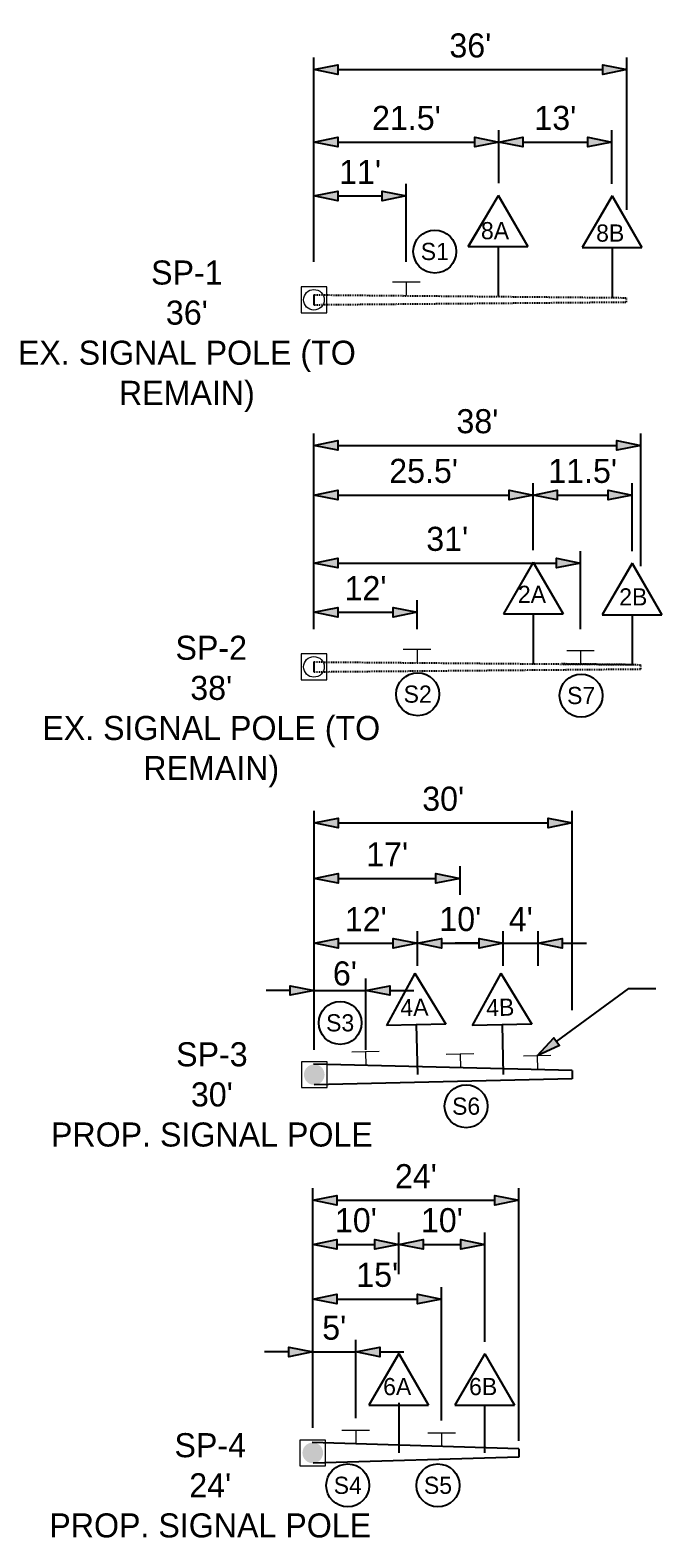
# Model space of a CAD drawing. Header units: feet. Extents: x 2244505 to 2247509, y 596053 to 600122.
# Tile 4 of 16: x 2247021 to 2247094, y 598907 to 599082. Entities that reach past the tile are written whole.
import ezdxf

# ---------------------------------------------------------------- set-up
doc = ezdxf.new("R2010")
doc.units = ezdxf.units.FT
doc.header["$MEASUREMENT"] = 0
doc.set_wipeout_variables(frame=1)
doc.linetypes.add('OhDOT_USTN1', pattern=[0.055, 0.014, -0.041])
doc.layers.add('0_Mview', color=7, linetype='Continuous', plot=False)
for name, color, linetype in [('SG_P_Heads', 2, 'Continuous'), ('SG_P_Mast_Arm', 7, 'Continuous'), ('SG_P_Poles', 7, 'Continuous'), ('SG_P_Text', 7, 'Continuous'), ('SG_P_Wiring', 7, 'Continuous'), ('SG_X_Mast_Arm', 7, 'OhDOT_USTN1'), ('SG_X_Poles', 7, 'Continuous'), ('SH_Data', 7, 'Continuous'), ('SN_P_Signs', 120, 'Continuous')]:
    doc.layers.add(name, color=color, linetype=linetype)
doc.styles.add('Slanted-Normal', font='font31.shx', dxfattribs={"height": 0.14})
doc.dimstyles.new('Dec-0  Slanted', dxfattribs={"dimtxt": 0.14, "dimasz": 0.14, "dimexe": 0.07, "dimexo": 0.07, "dimgap": 0.07, "dimtad": 1, "dimdec": 0, "dimzin": 3, "dimdsep": 46, "dimtxsty": 'Slanted-Normal', "dimblk": 'Dim1', "dimcen": 0, "dimclrd": 95, "dimclre": 95, "dimclrt": 7, "dimaunit": 1, "dimadec": 5, "dimazin": 3, "dimtfac": 1, "dimtdec": 0, "dimtmove": 1, "dimatfit": 0, "dimldrblk": 'Dim1', "dimfxl": 1, "dimtolj": 1, "dimtzin": 0, "dimlwd": -1, "dimlwe": -1, "dimarcsym": 0})
doc.dimstyles.new('Dec-1  Slanted', dxfattribs={"dimtxt": 0.14, "dimasz": 0.14, "dimexe": 0.07, "dimexo": 0.07, "dimgap": 0.07, "dimtad": 1, "dimdec": 1, "dimzin": 3, "dimdsep": 46, "dimtxsty": 'Slanted-Normal', "dimblk": 'Dim1', "dimcen": 0, "dimclrd": 95, "dimclre": 95, "dimclrt": 7, "dimadec": 1, "dimazin": 3, "dimtfac": 1, "dimtdec": 1, "dimtix": 1, "dimtofl": 0, "dimtmove": 1, "dimatfit": 3, "dimldrblk": 'Dim1', "dimfxl": 1, "dimtolj": 1, "dimtzin": 0, "dimlwd": -1, "dimlwe": -1, "dimarcsym": 0})
doc.dimstyles.new('Dec-2  Slanted', dxfattribs={"dimtxt": 0.14, "dimasz": 0.14, "dimexe": 0.07, "dimexo": 0.07, "dimgap": 0.07, "dimtad": 1, "dimzin": 3, "dimdsep": 46, "dimtxsty": 'Slanted-Normal', "dimblk": 'Dim1', "dimcen": 0, "dimclrd": 95, "dimclre": 95, "dimclrt": 7, "dimazin": 3, "dimtfac": 1, "dimtix": 1, "dimtofl": 0, "dimtmove": 1, "dimatfit": 3, "dimldrblk": 'Dim1', "dimfxl": 1, "dimtolj": 1, "dimtzin": 0, "dimlwd": -1, "dimlwe": -1, "dimarcsym": 0})

# ---------------------------------------------------------------- blocks, each defined once
blk = doc.blocks.new('SPOLEP')
at = {"layer": 'SG_P_Poles', "linetype": 'Continuous', "lineweight": 0}
h = blk.add_hatch(color=7, dxfattribs=at)
edge = h.paths.add_edge_path()
edge.add_arc((0, 0), 0.06, 0, 360)
at = {"layer": 'SG_P_Poles', "color": 7, "linetype": 'Continuous', "lineweight": 13, "flags": 128}
blk.add_lwpolyline([(-0.075, -0.075), (0.075, -0.075), (0.075, 0.075), (-0.075, 0.075), (-0.075, -0.075)], close=True, dxfattribs=at)
blk = doc.blocks.new('SPOLE')
at = {"layer": 'SG_X_Poles', "color": 7, "linetype": 'Continuous', "lineweight": 0, "flags": 128}
blk.add_lwpolyline([(-0.075, -0.075), (0.075, -0.075), (0.075, 0.075), (-0.075, 0.075), (-0.075, -0.075)], close=True, dxfattribs=at)
at = {"layer": 'SG_X_Poles', "color": 7, "linetype": 'Continuous', "lineweight": 0}
blk.add_circle((0, 0), 0.06, dxfattribs=at)
blk = doc.blocks.new('Dim1')
h = blk.add_hatch(color=4)
h.dxf.hatch_style = 1
h.paths.add_polyline_path([(0, 0), (-1, -0.2), (-1, 0.2)])
at = {"color": 4}
blk.add_lwpolyline([(0, 0), (-1, -0.2), (-1, 0.2), (0, 0)], dxfattribs=at)
blk = doc.blocks.new('*D1149')
at = {"layer": 'Defpoints', "color": 0, "linetype": 'Continuous', "transparency": 16777216}
for p in [(2247075.08, 599069.11), (2247075.08, 599062.95, 673.55), (2247053.55, 599053.76)]:
    blk.add_point(p, dxfattribs=at)
at = {"layer": 'SG_P_Text', "color": 95, "linetype": 'Continuous', "transparency": 16777216}
for p, q in [((2247053.55, 599055.16), (2247053.55, 599070.51)), ((2247075.08, 599064.35), (2247075.08, 599070.51)), ((2247056.35, 599069.11), (2247072.28, 599069.11))]:
    blk.add_line(p, q, dxfattribs=at)
at = {"layer": 'SG_P_Text', "color": 95, "linetype": 'Continuous', "transparency": 16777216, "xscale": 2.8, "yscale": 2.8, "zscale": 2.8, "rotation": 180}
blk.add_blockref('Dim1', (2247053.55, 599069.11), dxfattribs=at)
at = {"layer": 'SG_P_Text', "color": 95, "linetype": 'Continuous', "transparency": 16777216, "xscale": 2.8, "yscale": 2.8, "zscale": 2.8}
blk.add_blockref('Dim1', (2247075.08, 599069.11), dxfattribs=at)
at = {"layer": 'SG_P_Text', "color": 7, "linetype": 'Continuous', "transparency": 16777216, "insert": (2247064.32, 599071.91), "char_height": 2.8, "attachment_point": 5, "style": 'Slanted-Normal'}
blk.add_mtext("\\A1;21.5'", dxfattribs=at)
blk = doc.blocks.new('*D1150')
at = {"layer": 'Defpoints', "color": 0, "linetype": 'Continuous', "transparency": 16777216}
for p in [(2247088.23, 599069.11), (2247075.08, 599062.95, 673.55), (2247088.23, 599062.84, 673.55)]:
    blk.add_point(p, dxfattribs=at)
at = {"layer": 'SG_P_Text', "color": 95, "linetype": 'Continuous', "transparency": 16777216}
for p, q in [((2247075.08, 599064.35), (2247075.08, 599070.51)), ((2247088.23, 599064.24), (2247088.23, 599070.51)), ((2247077.88, 599069.11), (2247085.43, 599069.11))]:
    blk.add_line(p, q, dxfattribs=at)
at = {"layer": 'SG_P_Text', "color": 95, "linetype": 'Continuous', "transparency": 16777216, "xscale": 2.8, "yscale": 2.8, "zscale": 2.8, "rotation": 180}
blk.add_blockref('Dim1', (2247075.08, 599069.11), dxfattribs=at)
at = {"layer": 'SG_P_Text', "color": 95, "linetype": 'Continuous', "transparency": 16777216, "xscale": 2.8, "yscale": 2.8, "zscale": 2.8}
blk.add_blockref('Dim1', (2247088.23, 599069.11), dxfattribs=at)
at = {"layer": 'SG_P_Text', "color": 7, "linetype": 'Continuous', "transparency": 16777216, "insert": (2247081.65, 599071.91), "char_height": 2.8, "attachment_point": 5, "style": 'Slanted-Normal'}
blk.add_mtext("\\A1;13'", dxfattribs=at)
blk = doc.blocks.new('*D1151')
at = {"layer": 'Defpoints', "color": 0, "linetype": 'Continuous', "transparency": 16777216}
for p in [(2247089.97, 599077.54), (2247089.97, 599059.84, 673.55), (2247053.55, 599053.76)]:
    blk.add_point(p, dxfattribs=at)
at = {"layer": 'SG_P_Text', "color": 95, "linetype": 'Continuous', "transparency": 16777216}
for p, q in [((2247053.55, 599055.16), (2247053.55, 599078.94)), ((2247056.35, 599077.54), (2247087.17, 599077.54)), ((2247089.97, 599061.24), (2247089.97, 599078.94))]:
    blk.add_line(p, q, dxfattribs=at)
at = {"layer": 'SG_P_Text', "color": 95, "linetype": 'Continuous', "transparency": 16777216, "xscale": 2.8, "yscale": 2.8, "zscale": 2.8, "rotation": 180}
blk.add_blockref('Dim1', (2247053.55, 599077.54), dxfattribs=at)
at = {"layer": 'SG_P_Text', "color": 95, "linetype": 'Continuous', "transparency": 16777216, "xscale": 2.8, "yscale": 2.8, "zscale": 2.8}
blk.add_blockref('Dim1', (2247089.97, 599077.54), dxfattribs=at)
at = {"layer": 'SG_P_Text', "color": 7, "linetype": 'Continuous', "transparency": 16777216, "insert": (2247071.76, 599080.34), "char_height": 2.8, "attachment_point": 5, "style": 'Slanted-Normal'}
blk.add_mtext("\\A1;36'", dxfattribs=at)
blk = doc.blocks.new('*D1152')
at = {"layer": 'Defpoints', "color": 0, "linetype": 'Continuous', "transparency": 16777216}
for p in [(2247079.08, 599028.03), (2247079.08, 599025.07), (2247053.55, 599011.04)]:
    blk.add_point(p, dxfattribs=at)
at = {"layer": 'SG_P_Text', "color": 95, "linetype": 'Continuous', "transparency": 16777216}
for p, q in [((2247053.55, 599012.44), (2247053.55, 599029.43)), ((2247079.08, 599026.47), (2247079.08, 599029.43)), ((2247056.35, 599028.03), (2247076.28, 599028.03))]:
    blk.add_line(p, q, dxfattribs=at)
at = {"layer": 'SG_P_Text', "color": 95, "linetype": 'Continuous', "transparency": 16777216, "xscale": 2.8, "yscale": 2.8, "zscale": 2.8, "rotation": 180}
blk.add_blockref('Dim1', (2247053.55, 599028.03), dxfattribs=at)
at = {"layer": 'SG_P_Text', "color": 95, "linetype": 'Continuous', "transparency": 16777216, "xscale": 2.8, "yscale": 2.8, "zscale": 2.8}
blk.add_blockref('Dim1', (2247079.08, 599028.03), dxfattribs=at)
at = {"layer": 'SG_P_Text', "color": 7, "linetype": 'Continuous', "transparency": 16777216, "insert": (2247066.32, 599030.83), "char_height": 2.8, "attachment_point": 5, "style": 'Slanted-Normal'}
blk.add_mtext("\\A1;25.5'", dxfattribs=at)
blk = doc.blocks.new('*D1153')
at = {"layer": 'Defpoints', "color": 0, "linetype": 'Continuous', "transparency": 16777216}
for p in [(2247090.58, 599028.03), (2247079.08, 599020.21), (2247090.58, 599020.11)]:
    blk.add_point(p, dxfattribs=at)
at = {"layer": 'SG_P_Text', "color": 95, "linetype": 'Continuous', "transparency": 16777216}
for p, q in [((2247079.08, 599021.61), (2247079.08, 599029.43)), ((2247090.58, 599021.51), (2247090.58, 599029.43)), ((2247081.88, 599028.03), (2247087.78, 599028.03))]:
    blk.add_line(p, q, dxfattribs=at)
at = {"layer": 'SG_P_Text', "color": 95, "linetype": 'Continuous', "transparency": 16777216, "xscale": 2.8, "yscale": 2.8, "zscale": 2.8, "rotation": 180}
blk.add_blockref('Dim1', (2247079.08, 599028.03), dxfattribs=at)
at = {"layer": 'SG_P_Text', "color": 95, "linetype": 'Continuous', "transparency": 16777216, "xscale": 2.8, "yscale": 2.8, "zscale": 2.8}
blk.add_blockref('Dim1', (2247090.58, 599028.03), dxfattribs=at)
at = {"layer": 'SG_P_Text', "color": 7, "linetype": 'Continuous', "transparency": 16777216, "insert": (2247084.83, 599030.83), "char_height": 2.8, "attachment_point": 5, "style": 'Slanted-Normal'}
blk.add_mtext("\\A1;11.5'", dxfattribs=at)
blk = doc.blocks.new('*D1154')
at = {"layer": 'Defpoints', "color": 0, "linetype": 'Continuous', "transparency": 16777216}
for p in [(2247091.6, 599033.81), (2247091.6, 599018.34), (2247053.55, 599011.04)]:
    blk.add_point(p, dxfattribs=at)
at = {"layer": 'SG_P_Text', "color": 95, "linetype": 'Continuous', "transparency": 16777216}
for p, q in [((2247053.55, 599012.44), (2247053.55, 599035.21)), ((2247056.35, 599033.81), (2247088.8, 599033.81)), ((2247091.6, 599019.74), (2247091.6, 599035.21))]:
    blk.add_line(p, q, dxfattribs=at)
at = {"layer": 'SG_P_Text', "color": 95, "linetype": 'Continuous', "transparency": 16777216, "xscale": 2.8, "yscale": 2.8, "zscale": 2.8, "rotation": 180}
blk.add_blockref('Dim1', (2247053.55, 599033.81), dxfattribs=at)
at = {"layer": 'SG_P_Text', "color": 95, "linetype": 'Continuous', "transparency": 16777216, "xscale": 2.8, "yscale": 2.8, "zscale": 2.8}
blk.add_blockref('Dim1', (2247091.6, 599033.81), dxfattribs=at)
at = {"layer": 'SG_P_Text', "color": 7, "linetype": 'Continuous', "transparency": 16777216, "insert": (2247072.58, 599036.61), "char_height": 2.8, "attachment_point": 5, "style": 'Slanted-Normal'}
blk.add_mtext("\\A1;38'", dxfattribs=at)
blk = doc.blocks.new('*D1145')
at = {"layer": 'Defpoints', "color": 0, "linetype": 'Continuous', "transparency": 16777216}
for p in [(2247065.59, 598975.88), (2247065.59, 598971.92), (2247053.59, 598962.09)]:
    blk.add_point(p, dxfattribs=at)
at = {"layer": 'SG_P_Text', "color": 95, "linetype": 'Continuous', "transparency": 16777216}
for p, q in [((2247053.59, 598963.49), (2247053.59, 598977.28)), ((2247056.39, 598975.88), (2247062.79, 598975.88)), ((2247065.59, 598973.32), (2247065.59, 598977.28))]:
    blk.add_line(p, q, dxfattribs=at)
at = {"layer": 'SG_P_Text', "color": 95, "linetype": 'Continuous', "transparency": 16777216, "xscale": 2.8, "yscale": 2.8, "zscale": 2.8, "rotation": 180}
blk.add_blockref('Dim1', (2247053.59, 598975.88), dxfattribs=at)
at = {"layer": 'SG_P_Text', "color": 95, "linetype": 'Continuous', "transparency": 16777216, "xscale": 2.8, "yscale": 2.8, "zscale": 2.8}
blk.add_blockref('Dim1', (2247065.59, 598975.88), dxfattribs=at)
at = {"layer": 'SG_P_Text', "color": 7, "linetype": 'Continuous', "transparency": 16777216, "insert": (2247059.59, 598978.68), "char_height": 2.8, "attachment_point": 5, "style": 'Slanted-Normal'}
blk.add_mtext("\\A1;12'", dxfattribs=at)
blk = doc.blocks.new('*D1146')
at = {"layer": 'Defpoints', "color": 0, "linetype": 'Continuous', "transparency": 16777216}
for p in [(2247075.59, 598975.88), (2247065.59, 598971.83), (2247075.59, 598971.83)]:
    blk.add_point(p, dxfattribs=at)
at = {"layer": 'SG_P_Text', "color": 95, "linetype": 'Continuous', "transparency": 16777216}
for p, q in [((2247065.59, 598973.23), (2247065.59, 598977.28)), ((2247068.39, 598975.88), (2247072.79, 598975.88)), ((2247075.59, 598973.23), (2247075.59, 598977.28))]:
    blk.add_line(p, q, dxfattribs=at)
at = {"layer": 'SG_P_Text', "color": 95, "linetype": 'Continuous', "transparency": 16777216, "xscale": 2.8, "yscale": 2.8, "zscale": 2.8, "rotation": 180}
blk.add_blockref('Dim1', (2247065.59, 598975.88), dxfattribs=at)
at = {"layer": 'SG_P_Text', "color": 95, "linetype": 'Continuous', "transparency": 16777216, "xscale": 2.8, "yscale": 2.8, "zscale": 2.8}
blk.add_blockref('Dim1', (2247075.59, 598975.88), dxfattribs=at)
at = {"layer": 'SG_P_Text', "color": 7, "linetype": 'Continuous', "transparency": 16777216, "insert": (2247070.59, 598978.68), "char_height": 2.8, "attachment_point": 5, "style": 'Slanted-Normal'}
blk.add_mtext("\\A1;10'", dxfattribs=at)
blk = doc.blocks.new('*D1147')
at = {"layer": 'Defpoints', "color": 0, "linetype": 'Continuous', "transparency": 16777216}
for p in [(2247083.61, 598989.88), (2247083.61, 598966.69), (2247053.59, 598962.09)]:
    blk.add_point(p, dxfattribs=at)
at = {"layer": 'SG_P_Text', "color": 95, "linetype": 'Continuous', "transparency": 16777216}
for p, q in [((2247053.59, 598963.49), (2247053.59, 598991.28)), ((2247056.39, 598989.88), (2247080.81, 598989.88)), ((2247083.61, 598968.09), (2247083.61, 598991.28))]:
    blk.add_line(p, q, dxfattribs=at)
at = {"layer": 'SG_P_Text', "color": 95, "linetype": 'Continuous', "transparency": 16777216, "xscale": 2.8, "yscale": 2.8, "zscale": 2.8, "rotation": 180}
blk.add_blockref('Dim1', (2247053.59, 598989.88), dxfattribs=at)
at = {"layer": 'SG_P_Text', "color": 95, "linetype": 'Continuous', "transparency": 16777216, "xscale": 2.8, "yscale": 2.8, "zscale": 2.8}
blk.add_blockref('Dim1', (2247083.61, 598989.88), dxfattribs=at)
at = {"layer": 'SG_P_Text', "color": 7, "linetype": 'Continuous', "transparency": 16777216, "insert": (2247068.6, 598992.68), "char_height": 2.8, "attachment_point": 5, "style": 'Slanted-Normal'}
blk.add_mtext("\\A1;30'", dxfattribs=at)
blk = doc.blocks.new('*D1148')
at = {"layer": 'Defpoints', "color": 0, "transparency": 16777216}
for p in [(2247077.42, 598945.97), (2247053.42, 598918.07), (2247077.42, 598916.57)]:
    blk.add_point(p, dxfattribs=at)
at = {"layer": 'SG_P_Text', "color": 95, "linetype": 'Continuous', "transparency": 16777216}
for p, q in [((2247053.42, 598919.47), (2247053.42, 598947.37)), ((2247056.22, 598945.97), (2247074.62, 598945.97)), ((2247077.42, 598917.97), (2247077.42, 598947.37))]:
    blk.add_line(p, q, dxfattribs=at)
at = {"layer": 'SG_P_Text', "color": 95, "transparency": 16777216, "xscale": 2.8, "yscale": 2.8, "zscale": 2.8, "rotation": 180}
blk.add_blockref('Dim1', (2247053.42, 598945.97), dxfattribs=at)
at = {"layer": 'SG_P_Text', "color": 95, "transparency": 16777216, "xscale": 2.8, "yscale": 2.8, "zscale": 2.8}
blk.add_blockref('Dim1', (2247077.42, 598945.97), dxfattribs=at)
at = {"layer": 'SG_P_Text', "color": 7, "transparency": 16777216, "insert": (2247065.42, 598948.77), "char_height": 2.8, "attachment_point": 5, "style": 'Slanted-Normal'}
blk.add_mtext("\\A1;24'", dxfattribs=at)
blk = doc.blocks.new('*D1139')
at = {"layer": 'Defpoints', "color": 0, "transparency": 16777216}
for p in [(2247064.3, 599062.84), (2247053.55, 599053.76), (2247064.3, 599053.76)]:
    blk.add_point(p, dxfattribs=at)
at = {"layer": 'SG_P_Text', "color": 95, "linetype": 'Continuous', "transparency": 16777216}
for p, q in [((2247053.55, 599055.16), (2247053.55, 599064.24)), ((2247064.3, 599055.16), (2247064.3, 599064.24)), ((2247056.35, 599062.84), (2247061.5, 599062.84))]:
    blk.add_line(p, q, dxfattribs=at)
at = {"layer": 'SG_P_Text', "color": 95, "transparency": 16777216, "xscale": 2.8, "yscale": 2.8, "zscale": 2.8, "rotation": 180}
blk.add_blockref('Dim1', (2247053.55, 599062.84), dxfattribs=at)
at = {"layer": 'SG_P_Text', "color": 95, "transparency": 16777216, "xscale": 2.8, "yscale": 2.8, "zscale": 2.8}
blk.add_blockref('Dim1', (2247064.3, 599062.84), dxfattribs=at)
at = {"layer": 'SG_P_Text', "color": 7, "transparency": 16777216, "insert": (2247058.93, 599065.64), "char_height": 2.8, "attachment_point": 5, "style": 'Slanted-Normal'}
blk.add_mtext("\\A1;11'", dxfattribs=at)
blk = doc.blocks.new('*D1140')
at = {"layer": 'Defpoints', "color": 0, "transparency": 16777216}
for p in [(2247059.59, 598970.38), (2247053.59, 598962.09), (2247059.59, 598962.09)]:
    blk.add_point(p, dxfattribs=at)
at = {"layer": 'SG_P_Text', "color": 95, "linetype": 'Continuous', "transparency": 16777216}
for p, q in [((2247050.79, 598970.38), (2247047.99, 598970.38)), ((2247053.59, 598963.49), (2247053.59, 598971.78)), ((2247053.59, 598970.38), (2247059.59, 598970.38)), ((2247059.59, 598963.49), (2247059.59, 598971.78)), ((2247062.39, 598970.38), (2247065.19, 598970.38))]:
    blk.add_line(p, q, dxfattribs=at)
at = {"layer": 'SG_P_Text', "color": 95, "transparency": 16777216, "xscale": 2.8, "yscale": 2.8, "zscale": 2.8}
blk.add_blockref('Dim1', (2247053.59, 598970.38), dxfattribs=at)
at = {"layer": 'SG_P_Text', "color": 95, "transparency": 16777216, "xscale": 2.8, "yscale": 2.8, "zscale": 2.8, "rotation": 180}
blk.add_blockref('Dim1', (2247059.59, 598970.38), dxfattribs=at)
at = {"layer": 'SG_P_Text', "color": 7, "transparency": 16777216, "insert": (2247057.16, 598972.35), "char_height": 2.8, "attachment_point": 5, "style": 'Slanted-Normal'}
blk.add_mtext("\\A1;6'", dxfattribs=at)
blk = doc.blocks.new('*D1141')
at = {"layer": 'Defpoints', "color": 0, "transparency": 16777216}
for p in [(2247084.58, 599020.12), (2247053.55, 599011.04), (2247084.58, 599011.04)]:
    blk.add_point(p, dxfattribs=at)
at = {"layer": 'SG_P_Text', "color": 95, "linetype": 'Continuous', "transparency": 16777216}
for p, q in [((2247053.55, 599012.44), (2247053.55, 599021.52)), ((2247084.58, 599012.44), (2247084.58, 599021.52)), ((2247056.35, 599020.12), (2247081.78, 599020.12))]:
    blk.add_line(p, q, dxfattribs=at)
at = {"layer": 'SG_P_Text', "color": 95, "transparency": 16777216, "xscale": 2.8, "yscale": 2.8, "zscale": 2.8, "rotation": 180}
blk.add_blockref('Dim1', (2247053.55, 599020.12), dxfattribs=at)
at = {"layer": 'SG_P_Text', "color": 95, "transparency": 16777216, "xscale": 2.8, "yscale": 2.8, "zscale": 2.8}
blk.add_blockref('Dim1', (2247084.58, 599020.12), dxfattribs=at)
at = {"layer": 'SG_P_Text', "color": 7, "transparency": 16777216, "insert": (2247069.07, 599022.92), "char_height": 2.8, "attachment_point": 5, "style": 'Slanted-Normal'}
blk.add_mtext("\\A1;31'", dxfattribs=at)
blk = doc.blocks.new('*D1142')
at = {"layer": 'Defpoints', "color": 0, "transparency": 16777216}
for p in [(2247065.56, 599014.4), (2247053.55, 599011.04), (2247065.56, 599011.04)]:
    blk.add_point(p, dxfattribs=at)
at = {"layer": 'SG_P_Text', "color": 95, "linetype": 'Continuous', "transparency": 16777216}
for p, q in [((2247053.55, 599012.44), (2247053.55, 599015.8)), ((2247056.35, 599014.4), (2247062.76, 599014.4)), ((2247065.56, 599012.44), (2247065.56, 599015.8))]:
    blk.add_line(p, q, dxfattribs=at)
at = {"layer": 'SG_P_Text', "color": 95, "transparency": 16777216, "xscale": 2.8, "yscale": 2.8, "zscale": 2.8, "rotation": 180}
blk.add_blockref('Dim1', (2247053.55, 599014.4), dxfattribs=at)
at = {"layer": 'SG_P_Text', "color": 95, "transparency": 16777216, "xscale": 2.8, "yscale": 2.8, "zscale": 2.8}
blk.add_blockref('Dim1', (2247065.56, 599014.4), dxfattribs=at)
at = {"layer": 'SG_P_Text', "color": 7, "transparency": 16777216, "insert": (2247059.56, 599017.2), "char_height": 2.8, "attachment_point": 5, "style": 'Slanted-Normal'}
blk.add_mtext("\\A1;12'", dxfattribs=at)
blk = doc.blocks.new('*D1143')
at = {"layer": 'Defpoints', "color": 0, "linetype": 'Continuous', "transparency": 16777216}
for p in [(2247079.66, 598975.88), (2247075.59, 598971.83), (2247079.66, 598971.83)]:
    blk.add_point(p, dxfattribs=at)
at = {"layer": 'SG_P_Text', "color": 95, "linetype": 'Continuous', "transparency": 16777216}
for p, q in [((2247072.79, 598975.88), (2247069.99, 598975.88)), ((2247075.59, 598973.23), (2247075.59, 598977.28)), ((2247075.59, 598975.88), (2247079.66, 598975.88)), ((2247079.66, 598973.23), (2247079.66, 598977.28)), ((2247082.46, 598975.88), (2247085.26, 598975.88))]:
    blk.add_line(p, q, dxfattribs=at)
at = {"layer": 'SG_P_Text', "color": 95, "linetype": 'Continuous', "transparency": 16777216, "xscale": 2.8, "yscale": 2.8, "zscale": 2.8}
blk.add_blockref('Dim1', (2247075.59, 598975.88), dxfattribs=at)
at = {"layer": 'SG_P_Text', "color": 95, "linetype": 'Continuous', "transparency": 16777216, "xscale": 2.8, "yscale": 2.8, "zscale": 2.8, "rotation": 180}
blk.add_blockref('Dim1', (2247079.66, 598975.88), dxfattribs=at)
at = {"layer": 'SG_P_Text', "color": 7, "linetype": 'Continuous', "transparency": 16777216, "insert": (2247077.63, 598978.68), "char_height": 2.8, "attachment_point": 5, "style": 'Slanted-Normal'}
blk.add_mtext("\\A1;4'", dxfattribs=at)
blk = doc.blocks.new('*D1144')
at = {"layer": 'Defpoints', "color": 0, "linetype": 'Continuous', "transparency": 16777216}
for p in [(2247068.42, 598934.47), (2247053.42, 598919.71), (2247068.42, 598918.92)]:
    blk.add_point(p, dxfattribs=at)
at = {"layer": 'SG_P_Text', "color": 95, "linetype": 'Continuous', "transparency": 16777216}
for p, q in [((2247053.42, 598921.11), (2247053.42, 598935.87)), ((2247068.42, 598920.32), (2247068.42, 598935.87)), ((2247056.22, 598934.47), (2247065.62, 598934.47))]:
    blk.add_line(p, q, dxfattribs=at)
at = {"layer": 'SG_P_Text', "color": 95, "linetype": 'Continuous', "transparency": 16777216, "xscale": 2.8, "yscale": 2.8, "zscale": 2.8, "rotation": 180}
blk.add_blockref('Dim1', (2247053.42, 598934.47), dxfattribs=at)
at = {"layer": 'SG_P_Text', "color": 95, "linetype": 'Continuous', "transparency": 16777216, "xscale": 2.8, "yscale": 2.8, "zscale": 2.8}
blk.add_blockref('Dim1', (2247068.42, 598934.47), dxfattribs=at)
at = {"layer": 'SG_P_Text', "color": 7, "linetype": 'Continuous', "transparency": 16777216, "insert": (2247060.92, 598937.27), "char_height": 2.8, "attachment_point": 5, "style": 'Slanted-Normal'}
blk.add_mtext("\\A1;15'", dxfattribs=at)
blk = doc.blocks.new('*D1135')
at = {"layer": 'Defpoints', "color": 0, "linetype": 'Continuous', "transparency": 16777216}
for p in [(2247063.45, 598940.83), (2247063.45, 598935.98), (2247053.42, 598924.63)]:
    blk.add_point(p, dxfattribs=at)
at = {"layer": 'SG_P_Text', "color": 95, "linetype": 'Continuous', "transparency": 16777216}
for p, q in [((2247053.42, 598926.03), (2247053.42, 598942.23)), ((2247056.22, 598940.83), (2247060.65, 598940.83)), ((2247063.45, 598937.38), (2247063.45, 598942.23))]:
    blk.add_line(p, q, dxfattribs=at)
at = {"layer": 'SG_P_Text', "color": 95, "linetype": 'Continuous', "transparency": 16777216, "xscale": 2.8, "yscale": 2.8, "zscale": 2.8, "rotation": 180}
blk.add_blockref('Dim1', (2247053.42, 598940.83), dxfattribs=at)
at = {"layer": 'SG_P_Text', "color": 95, "linetype": 'Continuous', "transparency": 16777216, "xscale": 2.8, "yscale": 2.8, "zscale": 2.8}
blk.add_blockref('Dim1', (2247063.45, 598940.83), dxfattribs=at)
at = {"layer": 'SG_P_Text', "color": 7, "linetype": 'Continuous', "transparency": 16777216, "insert": (2247058.44, 598943.63), "char_height": 2.8, "attachment_point": 5, "style": 'Slanted-Normal'}
blk.add_mtext("\\A1;10'", dxfattribs=at)
blk = doc.blocks.new('*D1136')
at = {"layer": 'Defpoints', "color": 0, "linetype": 'Continuous', "transparency": 16777216}
for p in [(2247073.45, 598940.83), (2247063.45, 598935.98), (2247073.45, 598928.08)]:
    blk.add_point(p, dxfattribs=at)
at = {"layer": 'SG_P_Text', "color": 95, "linetype": 'Continuous', "transparency": 16777216}
for p, q in [((2247063.45, 598937.38), (2247063.45, 598942.23)), ((2247066.25, 598940.83), (2247070.65, 598940.83)), ((2247073.45, 598929.48), (2247073.45, 598942.23))]:
    blk.add_line(p, q, dxfattribs=at)
at = {"layer": 'SG_P_Text', "color": 95, "linetype": 'Continuous', "transparency": 16777216, "xscale": 2.8, "yscale": 2.8, "zscale": 2.8, "rotation": 180}
blk.add_blockref('Dim1', (2247063.45, 598940.83), dxfattribs=at)
at = {"layer": 'SG_P_Text', "color": 95, "linetype": 'Continuous', "transparency": 16777216, "xscale": 2.8, "yscale": 2.8, "zscale": 2.8}
blk.add_blockref('Dim1', (2247073.45, 598940.83), dxfattribs=at)
at = {"layer": 'SG_P_Text', "color": 7, "linetype": 'Continuous', "transparency": 16777216, "insert": (2247068.45, 598943.63), "char_height": 2.8, "attachment_point": 5, "style": 'Slanted-Normal'}
blk.add_mtext("\\A1;10'", dxfattribs=at)
blk = doc.blocks.new('*D1137')
at = {"layer": 'Defpoints', "color": 0, "linetype": 'Continuous', "transparency": 16777216}
for p in [(2247058.42, 598928.32), (2247053.42, 598919.97), (2247058.42, 598919.21)]:
    blk.add_point(p, dxfattribs=at)
at = {"layer": 'SG_P_Text', "color": 95, "linetype": 'Continuous', "transparency": 16777216}
for p, q in [((2247050.62, 598928.32), (2247047.82, 598928.32)), ((2247053.42, 598921.37), (2247053.42, 598929.72)), ((2247053.42, 598928.32), (2247058.42, 598928.32)), ((2247058.42, 598920.61), (2247058.42, 598929.72)), ((2247061.22, 598928.32), (2247064.02, 598928.32))]:
    blk.add_line(p, q, dxfattribs=at)
at = {"layer": 'SG_P_Text', "color": 95, "linetype": 'Continuous', "transparency": 16777216, "xscale": 2.8, "yscale": 2.8, "zscale": 2.8}
blk.add_blockref('Dim1', (2247053.42, 598928.32), dxfattribs=at)
at = {"layer": 'SG_P_Text', "color": 95, "linetype": 'Continuous', "transparency": 16777216, "xscale": 2.8, "yscale": 2.8, "zscale": 2.8, "rotation": 180}
blk.add_blockref('Dim1', (2247058.42, 598928.32), dxfattribs=at)
at = {"layer": 'SG_P_Text', "color": 7, "linetype": 'Continuous', "transparency": 16777216, "insert": (2247055.92, 598931.12), "char_height": 2.8, "attachment_point": 5, "style": 'Slanted-Normal'}
blk.add_mtext("\\A1;5'", dxfattribs=at)
blk = doc.blocks.new('*D1138')
at = {"layer": 'Defpoints', "color": 0, "linetype": 'Continuous', "transparency": 16777216}
for p in [(2247070.56, 598983.43), (2247070.56, 598980.1), (2247053.59, 598962.09)]:
    blk.add_point(p, dxfattribs=at)
at = {"layer": 'SG_P_Text', "color": 95, "linetype": 'Continuous', "transparency": 16777216}
for p, q in [((2247053.59, 598963.49), (2247053.59, 598984.83)), ((2247070.56, 598981.5), (2247070.56, 598984.83)), ((2247056.39, 598983.43), (2247067.76, 598983.43))]:
    blk.add_line(p, q, dxfattribs=at)
at = {"layer": 'SG_P_Text', "color": 95, "linetype": 'Continuous', "transparency": 16777216, "xscale": 2.8, "yscale": 2.8, "zscale": 2.8, "rotation": 180}
blk.add_blockref('Dim1', (2247053.59, 598983.43), dxfattribs=at)
at = {"layer": 'SG_P_Text', "color": 95, "linetype": 'Continuous', "transparency": 16777216, "xscale": 2.8, "yscale": 2.8, "zscale": 2.8}
blk.add_blockref('Dim1', (2247070.56, 598983.43), dxfattribs=at)
at = {"layer": 'SG_P_Text', "color": 7, "linetype": 'Continuous', "transparency": 16777216, "insert": (2247062.08, 598986.23), "char_height": 2.8, "attachment_point": 5, "style": 'Slanted-Normal'}
blk.add_mtext("\\A1;17'", dxfattribs=at)

msp = doc.modelspace()

# ---------------------------------------------------------------- linework, layer by layer
at = {"layer": 'SG_P_Mast_Arm', "flags": 128}
for points in [[(2247083.597, 598961.086), (2247053.515, 598961.797)], [(2247083.597, 598960.086), (2247053.593, 598959.39)], [(2247083.597, 598961.086), (2247083.62, 598960.087)], [(2247077.42, 598917.052), (2247053.337, 598917.761)], [(2247077.42, 598916.082), (2247053.461, 598915.367)], [(2247077.42, 598917.052), (2247077.42, 598916.082)]]:
    msp.add_lwpolyline(points, dxfattribs=at)
at = {"layer": 'SG_P_Text', "color": 95, "linetype": 'Continuous'}
msp.add_line((2247053.42, 598919.966), (2247053.42, 598933.961), dxfattribs=at)
at = {"layer": 'SG_P_Text', "linetype": 'Continuous', "flags": 128}
for points in [[(2247053.56, 599051.335), (2247053.549, 599050.185)], [(2247053.56, 599008.616), (2247053.55, 599007.466)]]:
    msp.add_lwpolyline(points, dxfattribs=at)
at = {"layer": 'SG_P_Wiring', "color": 95, "linetype": 'Continuous', "flags": 128}
msp.add_lwpolyline([(2247081.799, 598964.437), (2247090.216, 598970.618), (2247093.355, 598970.618)], dxfattribs=at)
at = {"layer": 'SG_X_Mast_Arm', "flags": 128}
for points in [[(2247053.55, 599051.335), (2247089.901, 599050.999)], [(2247053.549, 599050.185), (2247089.898, 599050.499)], [(2247089.901, 599050.999), (2247089.896, 599050.496)], [(2247053.56, 599008.616), (2247091.604, 599008.293)], [(2247053.56, 599007.466), (2247091.605, 599007.789)]]:
    msp.add_lwpolyline(points, dxfattribs=at)
for points, elevation in [([(2247090.79, 599008.285), (2247082.363, 599008.381)], 673.547), ([(2247091.605, 599007.789), (2247091.604, 599008.293)], 674.981)]:
    msp.add_lwpolyline(points, dxfattribs=dict(at, elevation=elevation))
at = {"layer": 'SH_Data'}
for centre in [(2247067.624, 599056.369), (2247065.631, 599004.853), (2247084.653, 599004.692), (2247056.608, 598966.601), (2247071.269, 598956.904), (2247057.494, 598912.78), (2247067.994, 598912.78)]:
    msp.add_circle(centre, 2.5, dxfattribs=at)
at = {"layer": 'SN_P_Signs', "color": 120, "linetype": 'Continuous', "lineweight": 13}
for p, q in [((2247062.705, 599052.845), (2247065.905, 599052.845)), ((2247064.305, 599052.845), (2247064.305, 599051.245)), ((2247063.959, 599010.114), (2247067.159, 599010.114)), ((2247065.559, 599010.114), (2247065.559, 599008.514)), ((2247082.981, 599009.953), (2247086.181, 599009.952)), ((2247084.581, 599009.952), (2247084.581, 599008.352)), ((2247061.155, 598963.291), (2247057.956, 598963.213)), ((2247059.556, 598963.252), (2247059.595, 598961.652)), ((2247072.16, 598963.025), (2247068.961, 598962.946)), ((2247070.561, 598962.985), (2247070.6, 598961.386)), ((2247081.141, 598962.819), (2247077.942, 598962.74)), ((2247079.542, 598962.78), (2247079.581, 598961.18)), ((2247056.82, 598919.211), (2247060.02, 598919.211)), ((2247058.42, 598919.211), (2247058.42, 598917.611)), ((2247066.82, 598918.917), (2247070.02, 598918.917)), ((2247068.42, 598918.917), (2247068.42, 598917.317))]:
    msp.add_line(p, q, dxfattribs=at)

# ---------------------------------------------------------------- block references
at = {"layer": 'SG_P_Poles', "xscale": 20, "yscale": 20, "zscale": 20}
for p, rotation in [((2247053.595, 598960.586), 180.0005491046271), ((2247053.42, 598916.567), 269.9999999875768)]:
    msp.add_blockref('SPOLEP', p, dxfattribs=dict(at, rotation=rotation))
at = {"layer": 'SG_P_Wiring', "color": 95, "linetype": 'Continuous', "xscale": 2.8, "yscale": 2.8, "zscale": 2.8, "rotation": 216.2887007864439}
msp.add_blockref('Dim1', (2247079.542, 598962.78), dxfattribs=at)
at = {"layer": 'SG_X_Poles', "xscale": 20, "yscale": 20, "zscale": 2.001994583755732}
for p in [(2247053.555, 599050.76), (2247053.555, 599008.041)]:
    msp.add_blockref('SPOLE', p, dxfattribs=at)

# ---------------------------------------------------------------- texts
at = {"layer": 'SG_P_Text', "char_height": 2, "width": 2.66667, "attachment_point": 2, "rotation": 359.98981, "style": 'Slanted-Normal'}
for s, insert in [('S1', (2247067.624, 599057.384)), ('S2', (2247065.631, 599005.869)), ('S7', (2247084.653, 599005.707)), ('S3', (2247056.608, 598967.617)), ('S6', (2247071.269, 598957.92)), ('S4', (2247057.494, 598913.796)), ('S5', (2247067.994, 598913.796))]:
    msp.add_mtext(s, dxfattribs=dict(at, insert=insert))
at = {"layer": 'SG_P_Text', "char_height": 2.8, "width": 42.05016, "attachment_point": 2, "style": 'Slanted-Normal'}
for s, insert in [("SP-1\\P36'\\PEX. SIGNAL POLE (TO REMAIN)", (2247038.767, 599055.333)), ("SP-2\\P38'\\PEX. SIGNAL POLE (TO REMAIN)", (2247041.604, 599011.663)), ("SP-3\\P30'\\PPROP. SIGNAL POLE ", (2247041.679, 598964.353)), ("SP-4\\P24'\\PPROP. SIGNAL POLE ", (2247041.488, 598918.863))]:
    msp.add_mtext(s, dxfattribs=dict(at, insert=insert))

# ---------------------------------------------------------------- dimensions: what is measured, and where the dimension line sits
at = {"layer": 'SG_P_Text'}
for p1, p2, distance, picture, middle in [((2247053.555, 599053.763), (2247064.305, 599053.763), 9.075, '*D1139', (2247058.93, 599065.638)), ((2247053.555, 599011.044), (2247065.559, 599011.044), 3.354, '*D1142', (2247059.557, 599017.198))]:
    dim = msp.add_aligned_dim(p1=p1, p2=p2, distance=distance, dimstyle='Dec-2  Slanted', override={"dimdec": 0, "dimpost": "'"}, dxfattribs=at)
    dim.commit()
    dim.dimension.update_dxf_attribs({"geometry": picture, "text_midpoint": middle})
at = {"layer": 'SG_P_Text', "linetype": 'Continuous'}
dim = msp.add_linear_dim(base=(2247068.42, 598934.469), p1=(2247053.42, 598919.712), p2=(2247068.42, 598918.917), dimstyle='Dec-0  Slanted', override={"dimpost": "'"}, dxfattribs=at)
dim.commit()
dim.dimension.update_dxf_attribs({"geometry": '*D1144', "text_midpoint": (2247060.92, 598937.269)})

# ---------------------------------------------------------------- wipeouts: each hides what was drawn before it
msp.add_wipeout([(2247078.453, 599056.948), (2247075.017, 599062.899), (2247071.526, 599056.948)]).translate(0, 0, 673.547).dxf.layer = '0_Mview'
for points in [[(2247082.546, 599014.207), (2247079.11, 599020.158), (2247075.619, 599014.207)], [(2247094.046, 599014.109), (2247090.61, 599020.06), (2247087.119, 599014.109)], [(2247061.989, 598966.307), (2247065.278, 598972.341), (2247068.914, 598966.478)], [(2247071.989, 598966.308), (2247075.277, 598972.341), (2247078.913, 598966.478)], [(2247076.884, 598922.126), (2247073.448, 598928.076), (2247069.957, 598922.126)]]:
    msp.add_wipeout(points).dxf.layer = '0_Mview'

# ---------------------------------------------------------------- next in the draw order: linework, layer by layer
at = {"layer": 'SG_P_Heads'}
for p, q in [((2247071.523, 599056.948, 673.547), (2247075.017, 599062.899, 673.547)), ((2247074.989, 599062.948, 673.547), (2247078.453, 599056.948, 673.547)), ((2247071.523, 599056.948, 673.547), (2247078.451, 599056.948, 673.547)), ((2247074.989, 599056.948, 673.547), (2247074.988, 599051.14, 673.547)), ((2247079.082, 599020.207), (2247075.617, 599014.207)), ((2247079.082, 599020.207), (2247082.546, 599014.207)), ((2247090.582, 599020.109), (2247087.117, 599014.109)), ((2247090.582, 599020.109), (2247094.046, 599014.109)), ((2247075.616, 599014.207), (2247082.544, 599014.207)), ((2247079.081, 599014.207), (2247079.081, 599008.399)), ((2247087.117, 599014.109), (2247094.046, 599014.109)), ((2247090.581, 599014.109), (2247090.581, 599008.301)), ((2247065.305, 598972.391), (2247061.989, 598966.307)), ((2247065.305, 598972.391), (2247068.915, 598966.478)), ((2247075.304, 598972.391), (2247071.989, 598966.308)), ((2247075.304, 598972.391), (2247078.915, 598966.478)), ((2247068.917, 598966.478), (2247061.991, 598966.307)), ((2247065.452, 598966.392), (2247065.595, 598960.586)), ((2247078.915, 598966.478), (2247071.989, 598966.308)), ((2247075.452, 598966.393), (2247075.594, 598960.587)), ((2247073.448, 598928.076), (2247069.957, 598922.126)), ((2247073.448, 598928.076), (2247076.884, 598922.126)), ((2247069.956, 598922.126), (2247076.884, 598922.126)), ((2247073.42, 598922.126), (2247073.42, 598916.567))]:
    msp.add_line(p, q, dxfattribs=at)

# ---------------------------------------------------------------- next in the draw order: texts
at = {"layer": 'SG_P_Text', "char_height": 2, "width": 2.66667, "style": 'Slanted-Normal'}
for s, insert, attachment_point, rotation in [('8A', (2247074.631, 599059.805, 673.547), 2, 359.99733), ('2A', (2247078.93, 599017.483), 2, 359.99733), ('2B', (2247090.72, 599017.186), 2, 359.99733), ('4A', (2247065.265, 598967.418), 8, 1.40781), ('4B', (2247075.264, 598967.418), 8, 1.40781), ('6B', (2247073.248, 598925.287), 2, 360)]:
    msp.add_mtext(s, dxfattribs=dict(at, insert=insert, attachment_point=attachment_point, rotation=rotation))

# ---------------------------------------------------------------- next in the draw order: dimensions: what is measured, and where the dimension line sits
at = {"layer": 'SG_P_Text', "linetype": 'Continuous'}
for base, p1, p2, dimstyle, override, picture, middle in [((2247089.967, 599077.538), (2247053.555, 599053.763), (2247089.967, 599059.844, 673.547), 'Dec-0  Slanted', {"dimpost": "'"}, '*D1151', (2247071.761, 599080.338)), ((2247075.076, 599069.112), (2247053.555, 599053.763), (2247075.076, 599062.948, 673.547), 'Dec-1  Slanted', {"dimpost": "'"}, '*D1149', (2247064.315, 599071.912)), ((2247088.231, 599069.112), (2247075.076, 599062.948, 673.547), (2247088.231, 599062.842, 673.547), 'Dec-1  Slanted', {"dimdec": 0, "dimpost": "'"}, '*D1150', (2247081.653, 599071.912)), ((2247091.605, 599033.81), (2247053.555, 599011.044), (2247091.605, 599018.337), 'Dec-0  Slanted', {"dimpost": "'"}, '*D1154', (2247072.58, 599036.61)), ((2247079.077, 599028.032), (2247053.555, 599011.044), (2247079.077, 599025.073), 'Dec-1  Slanted', {"dimpost": "'"}, '*D1152', (2247066.316, 599030.832)), ((2247090.582, 599028.032), (2247079.082, 599020.207), (2247090.582, 599020.109), 'Dec-1  Slanted', {"dimpost": "'"}, '*D1153', (2247084.832, 599030.832)), ((2247083.608, 598989.882), (2247053.595, 598962.086), (2247083.608, 598966.691), 'Dec-0  Slanted', {"dimpost": "'"}, '*D1147', (2247068.602, 598992.682)), ((2247070.561, 598983.429), (2247053.595, 598962.086), (2247070.561, 598980.103), 'Dec-0  Slanted', {"dimpost": "'"}, '*D1138', (2247062.078, 598986.229)), ((2247065.595, 598975.883), (2247053.595, 598962.086), (2247065.595, 598971.916), 'Dec-0  Slanted', {"dimpost": "'"}, '*D1145', (2247059.595, 598978.683)), ((2247075.594, 598975.883), (2247065.595, 598971.829), (2247075.594, 598971.829), 'Dec-0  Slanted', {"dimpost": "'"}, '*D1146', (2247070.595, 598978.683)), ((2247079.661, 598975.883), (2247075.594, 598971.829), (2247079.661, 598971.829), 'Dec-0  Slanted', {"dimtih": 0, "dimtoh": 0, "dimpost": "'", "dimse1": 0, "dimse2": 0, "dimfxlon": 0}, '*D1143', (2247077.628, 598978.683))]:
    dim = msp.add_linear_dim(base=base, p1=p1, p2=p2, dimstyle=dimstyle, override=override, dxfattribs=at)
    dim.commit()
    dim.dimension.update_dxf_attribs({"geometry": picture, "text_midpoint": middle})
at = {"layer": 'SG_P_Text'}
dim = msp.add_aligned_dim(p1=(2247053.555, 599011.044), p2=(2247084.581, 599011.044), distance=9.075, dimstyle='Dec-2  Slanted', override={"dimdec": 0, "dimpost": "'"}, dxfattribs=at)
dim.commit()
dim.dimension.update_dxf_attribs({"geometry": '*D1141', "text_midpoint": (2247069.068, 599022.919)})
dim = msp.add_linear_dim(base=(2247059.595, 598970.385), p1=(2247053.595, 598962.086), p2=(2247059.595, 598962.086), angle=0, dimstyle='Dec-0  Slanted', override={"dimpost": "'"}, dxfattribs=at)
dim.commit()
dim.dimension.update_dxf_attribs({"geometry": '*D1140', "text_midpoint": (2247057.162, 598969.553), "dimtype": 161})
dim = msp.add_linear_dim(base=(2247077.42, 598945.975), p1=(2247053.42, 598918.067), p2=(2247077.42, 598916.567), dimstyle='Dec-1  Slanted', override={"dimdec": 0, "dimpost": "'"}, dxfattribs=at)
dim.commit()
dim.dimension.update_dxf_attribs({"geometry": '*D1148', "text_midpoint": (2247065.42, 598948.775)})

# ---------------------------------------------------------------- next in the draw order: wipeouts: each hides what was drawn before it
msp.add_wipeout([(2247091.711, 599056.842), (2247088.276, 599062.792), (2247084.785, 599056.842)]).translate(0, 0, 673.547).dxf.layer = '0_Mview'
msp.add_wipeout([(2247066.884, 598922.126), (2247063.448, 598928.076), (2247059.957, 598922.126)]).dxf.layer = '0_Mview'

# ---------------------------------------------------------------- next in the draw order: linework, layer by layer
at = {"layer": 'SG_P_Heads'}
for p, q in [((2247088.247, 599062.842, 673.547), (2247084.783, 599056.842, 673.547)), ((2247088.247, 599062.842, 673.547), (2247091.711, 599056.842, 673.547)), ((2247084.783, 599056.842, 673.547), (2247091.711, 599056.842, 673.547)), ((2247088.247, 599056.842, 673.547), (2247088.247, 599051.034, 673.547)), ((2247063.42, 598928.126), (2247059.956, 598922.126)), ((2247063.42, 598928.126), (2247066.884, 598922.126)), ((2247059.956, 598922.126), (2247066.884, 598922.126)), ((2247063.42, 598922.375), (2247063.42, 598916.567))]:
    msp.add_line(p, q, dxfattribs=at)

# ---------------------------------------------------------------- next in the draw order: texts
at = {"layer": 'SG_P_Text', "char_height": 2, "width": 2.66667, "attachment_point": 2, "style": 'Slanted-Normal'}
for s, insert, rotation in [('8B', (2247088.035, 599059.526, 673.547), 359.99733), ('6A', (2247063.248, 598925.287), 360)]:
    msp.add_mtext(s, dxfattribs=dict(at, insert=insert, rotation=rotation))

# ---------------------------------------------------------------- next in the draw order: dimensions: what is measured, and where the dimension line sits
at = {"layer": 'SG_P_Text', "linetype": 'Continuous'}
for base, p1, p2, picture, middle in [((2247063.452, 598940.832), (2247053.42, 598924.632), (2247063.452, 598935.979), '*D1135', (2247058.436, 598943.632)), ((2247073.448, 598940.832), (2247063.448, 598935.979), (2247073.448, 598928.076), '*D1136', (2247068.448, 598943.632)), ((2247058.42, 598928.319), (2247053.42, 598919.966), (2247058.42, 598919.211), '*D1137', (2247055.92, 598931.119))]:
    dim = msp.add_linear_dim(base=base, p1=p1, p2=p2, dimstyle='Dec-0  Slanted', override={"dimpost": "'"}, dxfattribs=at)
    dim.commit()
    dim.dimension.update_dxf_attribs({"geometry": picture, "text_midpoint": middle})

doc.saveas('drawing.dxf')
